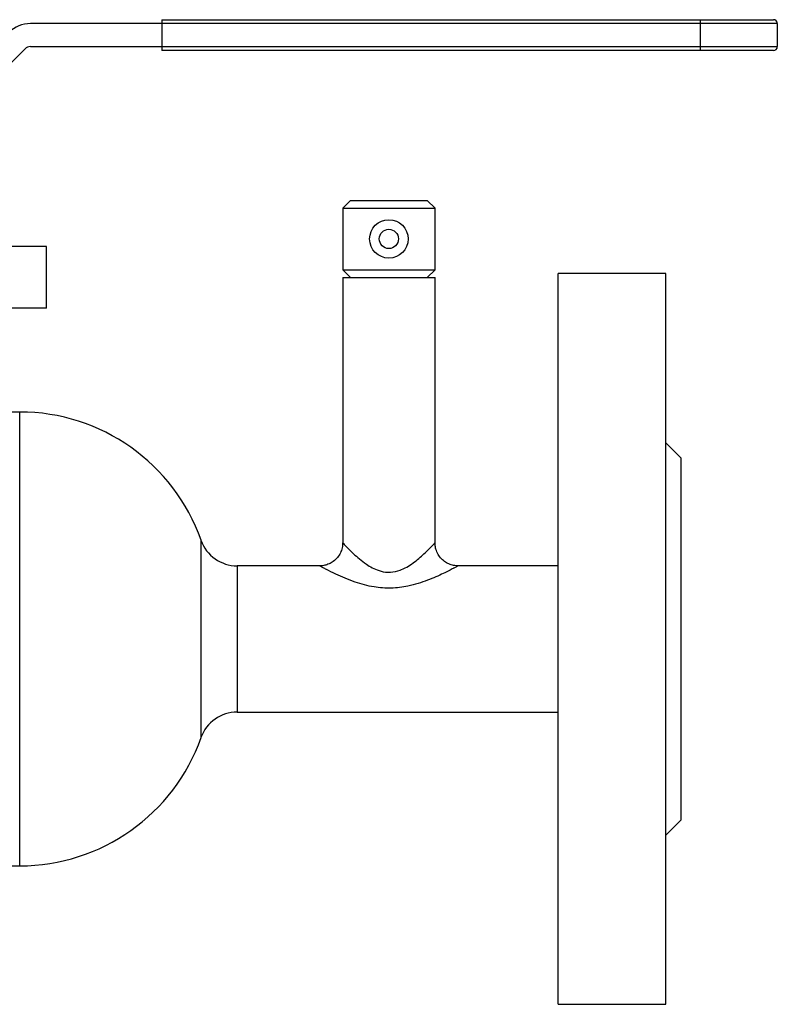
# Model space of a CAD drawing. Header units: millimetres. Extents: x -122 to 135, y -48 to 80.
# Tile 14 of 14: x 37 to 135, y -48 to 80. Entities that reach past the tile are written whole.
import ezdxf

# ---------------------------------------------------------------- set-up
doc = ezdxf.new("R2010")
doc.units = ezdxf.units.MM

msp = doc.modelspace()

# ---------------------------------------------------------------- linework, layer by layer
at = {"color": 7, "linetype": 'Continuous', "lineweight": 25}
for p, q in [((135, 80), (37.91, 80)), ((55, 80.5), (134.5, 80.5)), ((55, 80.5), (55, 76.5)), ((125, 76.5), (125, 80.5)), ((135, 80), (135, 77)), ((37.91, 77), (135, 77)), ((13.67, 53.17), (37.21, 76.71)), ((134.5, 76.5), (55, 76.5)), ((79.5, 57), (78.5, 56)), ((79.5, 57), (89.5, 57)), ((90.5, 56), (89.5, 57)), ((78.5, 56), (78.5, 48)), ((78.5, 56), (90.5, 56)), ((90.5, 48), (90.5, 56)), ((40, 51), (-40, 51)), ((40, 43), (40, 51)), ((78.5, 48), (79.5, 47)), ((78.5, 48), (90.5, 48)), ((89.5, 47), (90.5, 48)), ((120.5, 47.5), (106.5, 47.5)), ((106.5, -47.5), (106.5, 47.5)), ((120.5, -47.5), (120.5, 47.5)), ((78.5, 47), (78.5, 12.5)), ((78.5, 47), (90.5, 47)), ((90.5, 12.46), (90.5, 47)), ((40, 43), (-40, 43)), ((36.51, 29.5), (25, 29.5)), ((122.5, 23.5), (120.5, 25.5)), ((122.5, -23.5), (122.5, 23.5)), ((75.5, 9.5), (64.79, 9.5)), ((106.5, 9.5), (93.5, 9.5)), ((64.79, -9.5), (106.5, -9.5)), ((120.5, -25.5), (122.5, -23.5)), ((-36.51, -29.5), (36.51, -29.5)), ((106.5, -47.5), (120.5, -47.5))]:
    msp.add_line(p, q, dxfattribs=at)
at = {"color": 1, "linetype": 'Continuous', "lineweight": 25}
for p, q in [((36.51, -29.5), (36.51, 29.5)), ((60.08, -12.83), (60.08, 12.83)), ((64.79, 9.5), (64.79, -9.5))]:
    msp.add_line(p, q, dxfattribs=at)
at = {"color": 7, "linetype": 'Continuous', "lineweight": 25}
for radius in [2.5, 1.25]:
    msp.add_circle((84.5, 52), radius, dxfattribs=at)
for centre, radius, start, end in [((37.91, 76), 4, 90, 135), ((134.5, 80), 0.5, 360, 90), ((37.91, 76), 1, 90, 135), ((134.5, 77), 0.5, 270, 0), ((36.51, 4.5), 25, 19.4712, 90), ((64.79, 14.5), 5, 199.4712, 270), ((64.79, -14.5), 5, 90, 160.5288), ((36.51, -4.5), 25, 270, 340.5288)]:
    msp.add_arc(centre, radius, start, end, dxfattribs=at)
for points, knots in [([(78.49, 12.5), (78.48, 12.34), (78.48, 11.94), (78.29, 11.33), (77.94, 10.7), (77.45, 10.18), (76.88, 9.81), (76.32, 9.6), (75.85, 9.5), (75.58, 9.51), (75.5, 9.51)], [0, 0, 0, 0, 0.104958, 0.252076, 0.402377, 0.560371, 0.701301, 0.82907, 0.945539, 1, 1, 1, 1]), ([(93.5, 9.52), (93.35, 9.52), (93, 9.51), (92.44, 9.67), (91.85, 9.96), (91.31, 10.41), (90.88, 10.98), (90.61, 11.62), (90.5, 12.13), (90.51, 12.4), (90.51, 12.46)], [0, 0, 0, 0, 0.093658, 0.223636, 0.368317, 0.518603, 0.670925, 0.823909, 0.961202, 1, 1, 1, 1])]:
    msp.add_open_spline(points, degree=3, knots=knots, dxfattribs=at)
at = {"color": 1, "linetype": 'Continuous', "lineweight": 25}
for points, knots in [([(78.5, 12.5), (78.5, 12.5), (78.51, 12.49), (78.73, 12.26), (79.26, 11.7), (79.89, 11.08), (80.66, 10.4), (81.48, 9.76), (82.34, 9.24), (83.26, 8.83), (84.08, 8.67), (85.02, 8.68), (85.63, 8.82), (86.4, 9.12), (87.06, 9.46), (88.14, 10.21), (89.22, 11.18), (90.09, 12.06), (90.4, 12.39), (90.5, 12.5), (90.48, 12.47), (90.46, 12.46)], [0, 0, 0, 0, 0.013302, 0.09715, 0.156212, 0.217862, 0.279408, 0.342445, 0.389036, 0.43691, 0.493713, 0.510179, 0.573644, 0.583747, 0.634614, 0.687025, 0.794559, 0.888372, 0.959787, 0.978978, 1, 1, 1, 1]), ([(93.5, 9.5), (93.49, 9.5), (93.48, 9.49), (93.31, 9.4), (93.06, 9.26), (92.73, 9.09), (92.31, 8.87), (91.55, 8.49), (90.62, 8.06), (89.52, 7.61), (88.3, 7.18), (86.74, 6.77), (84.8, 6.52), (82.42, 6.7), (80.41, 7.25), (78.79, 7.88), (77.49, 8.47), (76.54, 8.94), (75.94, 9.26), (75.63, 9.43), (75.51, 9.49), (75.5, 9.5), (75.5, 9.5)], [0, 0, 0, 0, 0.0198403, 0.0575357, 0.0967987, 0.1027031, 0.1456938, 0.1898871, 0.2413992, 0.2939763, 0.3478929, 0.4028406, 0.4886282, 0.5752361, 0.6773095, 0.7375374, 0.7992506, 0.8766038, 0.9118402, 0.9491304, 0.9878921, 1, 1, 1, 1])]:
    msp.add_open_spline(points, degree=3, knots=knots, dxfattribs=at)

doc.saveas('drawing.dxf')
